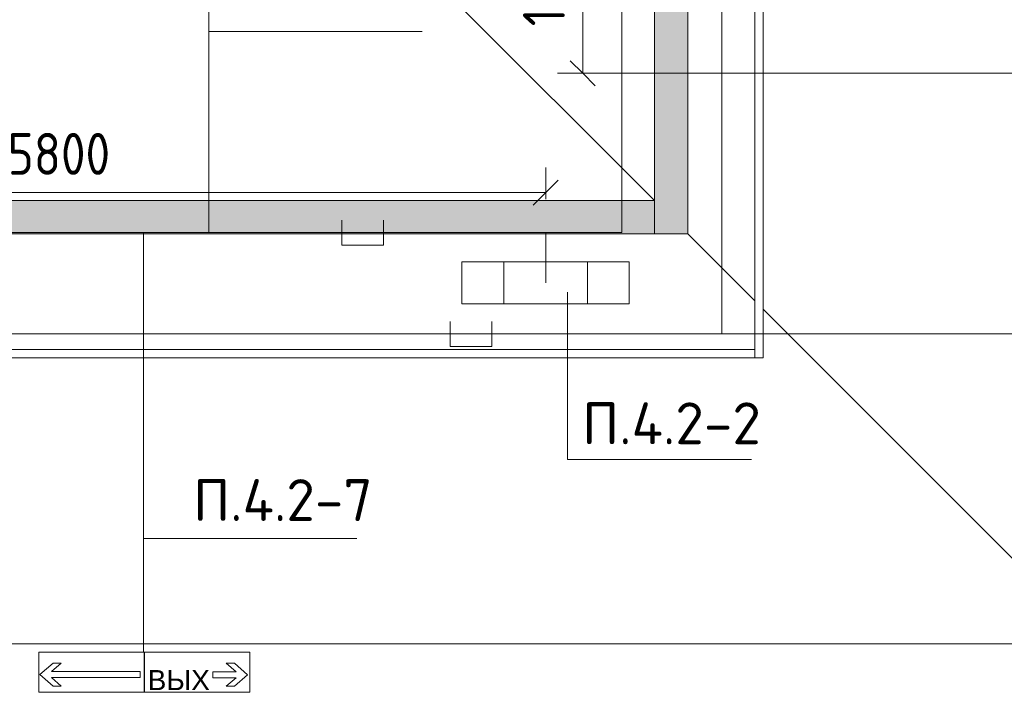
# Model space of a CAD drawing. Header units: millimetres. Extents: x -32229 to 288056, y -13689 to 125138.
# Tile 128 of 193: x 18292 to 24176, y 94151 to 98170. Entities that reach past the tile are written whole.
import ezdxf

# ---------------------------------------------------------------- set-up
doc = ezdxf.new("R2010")
doc.units = ezdxf.units.MM
for name, color, linetype, lineweight in [('A-ANNO-DIMS', 7, 'Continuous', 9), ('A-ANNO-DIMS-200', 7, 'Continuous', 9), ('A-ANNO-NOTE', 7, 'Continuous', 18), ('A-DETL-THIN', 7, 'Continuous', 9), ('A-FLOR', 7, 'Continuous', 18), ('A-GENM', 7, 'Continuous', 18), ('G-ANNO-TEXT', 7, 'Continuous', 9), ('M-EQPM', 7, 'Continuous', 18)]:
    doc.layers.add(name, color=color, linetype=linetype, lineweight=lineweight)
doc.layers.add('A-DETL', color=7, linetype='Continuous', lineweight=9, true_color=0x00a600)
doc.styles.add('Arial', font='arial.ttf', dxfattribs={"height": 120})
doc.styles.add('GOST Common_3', font='GOST_Common.ttf', dxfattribs={"width": 0.9, "height": 250})
doc.styles.add('ISOCPEUR', font='isocpeur.ttf', dxfattribs={"height": 250})
doc.dimstyles.new('ГОСТ_2_5_мм2', dxfattribs={"dimscale": 304.8, "dimtxt": 251.428749, "dimasz": 0.492126, "dimexe": 0.492126, "dimexo": 0.656168, "dimgap": 0.098425, "dimtad": 1, "dimdec": 0, "dimdsep": 46, "dimtxsty": 'GOST Common_3', "dimblk1": 'OBLIQUE', "dimblk2": 'OBLIQUE', "dimsah": 1, "dimcen": 0.09, "dimazin": 2, "dimtfac": 1, "dimtdec": 4, "dimtix": 1, "dimtmove": 0, "dimatfit": 3, "dimfxl": 1, "dimtvp": 1, "dimtolj": 1, "dimtzin": 0, "dimarcsym": 2})
doc.dimstyles.new('ГОСТ_2_5_мм2_1', dxfattribs={"dimscale": 304.8, "dimtxt": 251.428749, "dimasz": 0.492126, "dimexe": 0.492126, "dimexo": 0.656168, "dimgap": 0.098425, "dimtad": 1, "dimdec": 0, "dimdsep": 46, "dimtxsty": 'GOST Common_3', "dimblk1": 'OBLIQUE', "dimblk2": 'OBLIQUE', "dimsah": 1, "dimcen": 0.09, "dimazin": 2, "dimtfac": 1, "dimtdec": 4, "dimtix": 1, "dimtmove": 0, "dimatfit": 3, "dimfxl": 1, "dimtvp": 1, "dimtolj": 1, "dimtzin": 0, "dimarcsym": 2})

# ---------------------------------------------------------------- blocks, each defined once
blk = doc.blocks.new('АР_Лоток - 200х100h_ЛВ1-7240422--02 ЭО')
at = {"layer": 'M-EQPM', "lineweight": 13, "true_color": 0xf3f3f3}
blk.add_hatch(color=7, dxfattribs=at).paths.add_polyline_path([(27367.4, -100), (42000, -100), (42000, 100), (0, 100), (0, -100), (16968.5, -100)])
at = {"layer": 'M-EQPM', "color": 253, "lineweight": 13, "true_color": 0xaaaaaa}
blk.add_line((42000, -100), (42000, 100), dxfattribs=at)
blk = doc.blocks.new('АР_Лоток - 200х100h_ЛВ1-7189171--02 ЭО')
at = {"layer": 'M-EQPM', "lineweight": 13, "true_color": 0xf3f3f3}
blk.add_hatch(color=7, dxfattribs=at).paths.add_polyline_path([(0, -100), (16120, -100), (16120, 100), (0, 100)])
at = {"layer": 'M-EQPM', "color": 253, "lineweight": 13, "true_color": 0xaaaaaa}
blk.add_line((200, 100), (0, 100), dxfattribs=at)
blk = doc.blocks.new('АР-Заполнение деф_ шва - Д_ш_-4425143--02 ЭО')
at = {"layer": 'A-GENM', "color": 253, "lineweight": 13, "true_color": 0xaaaaaa}
for p, q in [((0, 25), (24910, 25)), ((0, -25), (24910, -25))]:
    blk.add_line(p, q, dxfattribs=at)
blk = doc.blocks.new('АР-Заполнение деф_ шва - Д_ш_-4425338--02 ЭО')
at = {"layer": 'A-GENM', "color": 253, "lineweight": 13, "true_color": 0xaaaaaa}
for p, q in [((0, 25), (43650, 25)), ((0, -25), (43650, -25))]:
    blk.add_line(p, q, dxfattribs=at)
blk = doc.blocks.new('Наметкина 10_РД_АР_П_rvt-1--02 ЭО')
at = {"layer": 'A-FLOR', "color": 253, "lineweight": 13, "true_color": 0xaaaaaa}
for p, q in [((22735.3, 96440), (22735.3, 113460)), ((22685.3, 113410), (22685.3, 96490)), ((22285.3, 113010), (22285.3, 96890)), ((22085.3, 97090), (22085.3, 112810)), ((22085.3, 97090), (19635.3, 99540)), ((-19914.7, 97090), (22085.3, 97090)), ((22285.3, 96890), (-19914.7, 96890)), ((22685.3, 96490), (22285.3, 96890)), ((22685.3, 96490), (22685.3, 96200)), ((24735.3, 94440), (22735.3, 96440)), ((22735.3, 96150), (22735.3, 96440)), ((22685.3, 96200), (-19914.7, 96200)), ((-19914.7, 96150), (22735.3, 96150)), ((24735.3, 94440), (-19914.7, 94440)), ((24735.3, 94440), (11685.3, 94440))]:
    blk.add_line(p, q, dxfattribs=at)
at = {"layer": 'A-GENM', "color": 253, "lineweight": 13, "true_color": 0xaaaaaa}
for name, p, rotation in [('АР-Заполнение деф_ шва - Д_ш_-4425143--02 ЭО', (22710.3, 121060), 270), ('АР-Заполнение деф_ шва - Д_ш_-4425338--02 ЭО', (22685.3, 96175), 180)]:
    blk.add_blockref(name, p, dxfattribs=dict(at, rotation=rotation))
at = {"layer": 'M-EQPM', "color": 253, "lineweight": 13, "true_color": 0xaaaaaa, "rotation": 90}
blk.add_blockref('АР_Лоток - 200х100h_ЛВ1-7189171--02 ЭО', (22185.3, 96890), dxfattribs=at)
at = {"layer": 'M-EQPM', "color": 253, "lineweight": 13, "true_color": 0xaaaaaa}
blk.add_blockref('АР_Лоток - 200х100h_ЛВ1-7240422--02 ЭО', (-19914.7, 96990), dxfattribs=at)
blk = doc.blocks.new('DIMBLOCK135--02 ЭО')
at = {"layer": 'A-ANNO-DIMS-200'}
for p, q in [((15635.1, 96804.5), (15635.1, 97286.6)), ((21435.3, 97097.6), (21435.3, 97286.6)), ((15635.1, 97136.6), (15710.1, 97211.6)), ((21435.3, 97136.6), (21510.3, 97211.6)), ((15635.1, 97136.6), (15560.1, 97061.6)), ((15635.1, 97136.6), (21435.3, 97136.6)), ((15635.1, 97136.6), (15635.1, 96804.5)), ((21435.3, 97136.6), (21360.3, 97061.6)), ((21435.3, 97136.6), (21435.3, 97097.6))]:
    blk.add_line(p, q, dxfattribs=at)
at = {"layer": 'A-ANNO-DIMS-200', "color": 0, "insert": (18219.9, 97493.3), "char_height": 250, "width": 756.843, "attachment_point": 1, "line_spacing_factor": 1.022761, "style": 'GOST Common_3'}
blk.add_mtext('5800', dxfattribs=at)
blk = doc.blocks.new('_Oblique')
at = {"color": 0, "linetype": 'ByBlock', "lineweight": -2}
blk.add_line((-0.5, -0.5), (0.5, 0.5), dxfattribs=at)
blk = doc.blocks.new('DIMBLOCK262--02 ЭО')
at = {"layer": 'A-ANNO-DIMS-200'}
for p, q in [((21656.6, 98949.5), (21581.6, 99024.5)), ((21990.7, 98949.5), (21506.6, 98949.5)), ((21656.6, 98949.5), (21656.6, 97850)), ((21656.6, 98949.5), (21731.6, 98874.5)), ((21656.6, 98949.5), (21990.7, 98949.5)), ((21656.6, 97850), (21581.6, 97925)), ((24535.3, 97850), (21506.6, 97850)), ((21656.6, 97850), (21731.6, 97775)), ((21656.6, 97850), (24535.3, 97850))]:
    blk.add_line(p, q, dxfattribs=at)
at = {"layer": 'A-ANNO-DIMS-200', "color": 0, "insert": (21299.9, 98131.3), "char_height": 250, "width": 644.339, "attachment_point": 1, "rotation": 90, "line_spacing_factor": 1.022761, "style": 'GOST Common_3'}
blk.add_mtext('1100', dxfattribs=at)

msp = doc.modelspace()

# ---------------------------------------------------------------- linework, layer by layer
at = {"layer": 'A-ANNO-NOTE', "color": 1, "lineweight": 9, "true_color": 0xff0000}
for p, q in [((20934.5, 96724.1), (21934.5, 96724.1)), ((20934.5, 96471.4), (20934.5, 96724.1)), ((21184.5, 96471.4), (21184.5, 96724.1)), ((21684.5, 96724.1), (21684.5, 96471.4)), ((21934.5, 96724.1), (21934.5, 96471.4)), ((21934.5, 96471.4), (20934.5, 96471.4)), ((18405.2, 94391.4), (19037.4, 94391.4)), ((18405.2, 94151.4), (18405.2, 94391.4)), ((18405.8, 94151.7), (18405.8, 94391.4)), ((18405.8, 94391.4), (19036.9, 94391.4)), ((19035.8, 94390.5), (19667.9, 94390.5)), ((19035.8, 94150.5), (19035.8, 94390.5)), ((19036.3, 94150.9), (19036.3, 94390.5)), ((19036.3, 94390.5), (19667.5, 94390.5)), ((19036.9, 94391.4), (19036.9, 94151.7)), ((19037.4, 94391.4), (19037.4, 94151.4)), ((19667.5, 94390.5), (19667.5, 94150.9)), ((19667.9, 94390.5), (19667.9, 94150.5)), ((18412.3, 94256.7), (18490.8, 94325.5)), ((18540.5, 94325.5), (18480.9, 94274)), ((18480.9, 94274), (19011.2, 94274)), ((18490.8, 94325.5), (18540.5, 94325.5)), ((19011.2, 94274), (19011.2, 94239.4)), ((19585.5, 94272.4), (19525.9, 94323.9)), ((19525.9, 94323.9), (19575.6, 94323.9)), ((19575.6, 94323.9), (19654.1, 94255.1)), ((18490.8, 94187.9), (18412.3, 94256.7)), ((19011.2, 94239.4), (18480.9, 94239.4)), ((18480.9, 94239.4), (18540.5, 94187.9)), ((19445.4, 94237.8), (19445.4, 94272.4)), ((19445.4, 94272.4), (19585.5, 94272.4)), ((19585.5, 94237.8), (19445.4, 94237.8)), ((19525.9, 94186.3), (19585.5, 94237.8)), ((19654.1, 94255.1), (19575.6, 94186.3)), ((18540.5, 94187.9), (18490.8, 94187.9)), ((19575.6, 94186.3), (19525.9, 94186.3)), ((19037.4, 94151.4), (18405.2, 94151.4)), ((18405.8, 94151.7), (19036.9, 94151.7)), ((19667.9, 94150.5), (19035.8, 94150.5)), ((19036.3, 94150.9), (19667.5, 94150.9))]:
    msp.add_line(p, q, dxfattribs=at)
at = {"layer": 'A-DETL', "color": 5, "true_color": 0x0000ff}
for p, q in [((22488.8, 96292.2), (22488.8, 119369.3)), ((20864, 96367.2), (20864, 96217.2)), ((21114, 96217.2), (21114, 96367.2)), ((27886.3, 96292.2), (-19310.2, 96292.2)), ((20864, 96217.2), (21114, 96217.2))]:
    msp.add_line(p, q, dxfattribs=at)
at = {"layer": 'A-DETL', "color": 1, "true_color": 0xff0000}
for p, q in [((21890.3, 114139.9), (21890.3, 96897.6)), ((19422.9, 99303.3), (19422.9, 96897.6)), ((20216.4, 96972.6), (20216.4, 96822.6)), ((20466.4, 96822.6), (20466.4, 96972.6)), ((21890.3, 96897.6), (-20779.4, 96897.6)), ((19032.1, 94390.7), (19032.1, 96897.6)), ((21435.3, 96597.6), (21435.3, 96897.6)), ((20216.4, 96822.6), (20466.4, 96822.6))]:
    msp.add_line(p, q, dxfattribs=at)
at = {"layer": 'A-DETL-THIN'}
for p, q in [((20696.7, 98100.5), (19422.9, 98100.5)), ((21565.6, 96542.7), (21565.6, 95542.7)), ((21565.6, 95542.7), (22665.6, 95542.7)), ((20306, 95069.9), (19032.1, 95069.9))]:
    msp.add_line(p, q, dxfattribs=at)

# ---------------------------------------------------------------- block references
at = {"lineweight": 5}
msp.add_blockref('Наметкина 10_РД_АР_П_rvt-1--02 ЭО', (0, 0), dxfattribs=at)

# ---------------------------------------------------------------- texts
at = {"layer": 'A-ANNO-NOTE', "color": 1, "lineweight": 9, "true_color": 0xff0000, "insert": (19242.4, 94223.6), "char_height": 120, "width": 370, "attachment_point": 5, "line_spacing_factor": 0.936439, "style": 'Arial'}
msp.add_mtext('\\pt20.0004,39.9996,60,80.0004,99.9996,120,140.0004,159.9996,180,200.0004,219.9996,240,260.0004,279.9996,300,320.0004,339.9996,360,380.0004,399.9996,420,440.0004,459.9996,480,500.0004,519.9996,540,560.0004,579.9996,600,620.0004,639.9996;ВЫХ', dxfattribs=at)
at = {"layer": 'G-ANNO-TEXT', "char_height": 250, "width": 1096.86, "attachment_point": 1, "line_spacing_factor": 1.139951, "style": 'ISOCPEUR'}
for s, insert in [('\\pt600,1200,1800,2400,3000,3600,4200,4800,5400,6000,6600,7200,7800,8400,9000,9600,10200,10800,11400,12000,12600,13200,13800,14400,15000,15600,16200,16800,17400,18000,18600,19200;П.4.2-2', (21653.3, 95883.1)), ('\\pt600,1200,1800,2400,3000,3600,4200,4800,5400,6000,6600,7200,7800,8400,9000,9600,10200,10800,11400,12000,12600,13200,13800,14400,15000,15600,16200,16800,17400,18000,18600,19200;П.4.2-7', (19328.4, 95424.5))]:
    msp.add_mtext(s, dxfattribs=dict(at, insert=insert))

# ---------------------------------------------------------------- dimensions: what is measured, and where the dimension line sits
at = {"layer": 'A-ANNO-DIMS'}
dim = msp.add_linear_dim(base=(21656.6139, 97850.0074), p1=(22190.714, 98949.5314), p2=(24735.2942, 97850.0074), angle=90, dimstyle='ГОСТ_2_5_мм2_1', override={"dimpost": '<>', "dimfxl": 2771.974248}, dxfattribs=at)
dim.commit()
dim.dimension.update_dxf_attribs({"geometry": 'DIMBLOCK262--02 ЭО', "text_midpoint": (21501.6139, 98399.7694)})
dim = msp.add_linear_dim(base=(21435.3, 97136.6), p1=(15635.1, 96604.5), p2=(21435.3, 96897.6), dimstyle='ГОСТ_2_5_мм2', override={"dimpost": '<>', "dimfxl": 5807.607806}, dxfattribs=at)
dim.commit()
dim.dimension.update_dxf_attribs({"geometry": 'DIMBLOCK135--02 ЭО', "text_midpoint": (18535.2, 97291.6)})

doc.saveas('drawing.dxf')
